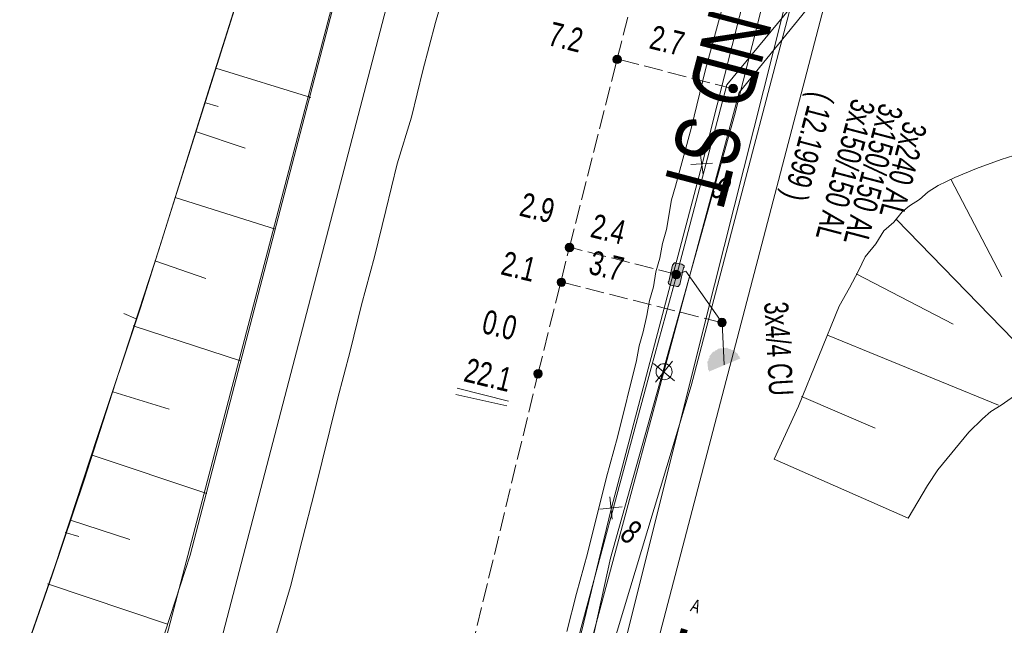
# Model space of a CAD drawing. Header units: metres. Extents: x -740 to 758, y -633 to 854.
# Tile 66 of 256: x -494 to -473, y -68 to -54. Entities that reach past the tile are written whole.
import ezdxf

# ---------------------------------------------------------------- set-up
doc = ezdxf.new("R2010")
doc.units = ezdxf.units.M
doc.header["$MEASUREMENT"] = 0
doc.linetypes.add('416_125', pattern=[0.5408, 0.416, -0.1248])
for name, color, linetype in [('Gas.LOVION', 7, 'Continuous'), ('Grundkarte.LOVION', 7, 'Continuous'), ('Strom.LOVION', 7, 'Continuous'), ('StromBemass.LOVION', 7, 'Continuous'), ('Telko.LOVION', 7, 'Continuous'), ('Wasser.LOVION', 7, 'Continuous')]:
    doc.layers.add(name, color=color, linetype=linetype)
doc.styles.add('ERSTELLTER_STIL_1', font='arial.ttf')

msp = doc.modelspace()

# ---------------------------------------------------------------- hatches: boundary and pattern name
at = {"layer": 'Strom.LOVION', "linetype": 'Continuous', "lineweight": 13}
for points in [[(-479.874, -59.745), (-479.956, -60.108), (-479.97, -60.124), (-479.967, -60.153), (-479.918, -60.193), (-479.798, -60.211), (-479.782, -60.224), (-479.753, -60.221), (-479.713, -60.173), (-479.631, -59.81), (-479.618, -59.794), (-479.62, -59.765), (-479.669, -59.725), (-479.789, -59.707), (-479.805, -59.694), (-479.834, -59.697)], [(-479.067, -62.105), (-478.371, -61.815), (-478.387, -61.802), (-478.39, -61.772), (-478.422, -61.746), (-478.425, -61.717), (-478.537, -61.624), (-478.566, -61.627), (-478.599, -61.601), (-478.628, -61.604), (-478.66, -61.577), (-478.865, -61.597), (-478.891, -61.629), (-478.921, -61.632), (-478.947, -61.664), (-478.976, -61.667), (-479.056, -61.764), (-479.053, -61.793), (-479.079, -61.825), (-479.076, -61.854), (-479.103, -61.886), (-479.085, -62.062), (-479.069, -62.075)]]:
    msp.add_hatch(color=7, dxfattribs=at).paths.add_polyline_path(points)
at = {"layer": 'StromBemass.LOVION', "linetype": 'Continuous', "lineweight": 13}
for points in [[(-481.028, -55.25), (-481.021, -55.24), (-481.016, -55.23), (-481.011, -55.219), (-481.009, -55.207), (-481.007, -55.196), (-481.007, -55.184), (-481.009, -55.172), (-481.012, -55.161), (-481.016, -55.15), (-481.022, -55.139), (-481.029, -55.13), (-481.037, -55.121), (-481.046, -55.114), (-481.056, -55.107), (-481.067, -55.102), (-481.078, -55.099), (-481.09, -55.096), (-481.102, -55.096), (-481.113, -55.097), (-481.125, -55.099), (-481.136, -55.102), (-481.147, -55.108), (-481.157, -55.114), (-481.166, -55.122), (-481.174, -55.13), (-481.181, -55.14), (-481.187, -55.15), (-481.191, -55.161), (-481.194, -55.173), (-481.196, -55.184), (-481.195, -55.196), (-481.194, -55.208), (-481.191, -55.22), (-481.187, -55.231), (-481.181, -55.241), (-481.174, -55.25), (-481.166, -55.259), (-481.157, -55.267), (-481.147, -55.273), (-481.136, -55.278), (-481.124, -55.282), (-481.113, -55.284), (-481.101, -55.284), (-481.089, -55.284), (-481.078, -55.281), (-481.066, -55.278), (-481.056, -55.273), (-481.046, -55.266), (-481.037, -55.259)], [(-478.458, -55.893), (-478.451, -55.883), (-478.445, -55.873), (-478.441, -55.862), (-478.438, -55.85), (-478.437, -55.838), (-478.437, -55.826), (-478.438, -55.815), (-478.441, -55.803), (-478.446, -55.792), (-478.452, -55.782), (-478.459, -55.772), (-478.467, -55.763), (-478.476, -55.756), (-478.486, -55.749), (-478.497, -55.744), (-478.508, -55.741), (-478.52, -55.738), (-478.532, -55.738), (-478.544, -55.739), (-478.555, -55.741), (-478.567, -55.745), (-478.578, -55.75), (-478.588, -55.756), (-478.597, -55.764), (-478.605, -55.772), (-478.612, -55.782), (-478.618, -55.793), (-478.622, -55.804), (-478.625, -55.815), (-478.626, -55.827), (-478.626, -55.839), (-478.625, -55.851), (-478.622, -55.862), (-478.617, -55.873), (-478.612, -55.884), (-478.605, -55.894), (-478.596, -55.902), (-478.587, -55.91), (-478.577, -55.916), (-478.566, -55.921), (-478.555, -55.925), (-478.543, -55.927), (-478.531, -55.928), (-478.519, -55.927), (-478.508, -55.925), (-478.496, -55.921), (-478.486, -55.916), (-478.475, -55.909), (-478.466, -55.902)], [(-482.086, -59.415), (-482.079, -59.406), (-482.073, -59.395), (-482.069, -59.384), (-482.066, -59.373), (-482.064, -59.361), (-482.064, -59.349), (-482.066, -59.337), (-482.069, -59.326), (-482.073, -59.315), (-482.079, -59.304), (-482.086, -59.295), (-482.094, -59.286), (-482.103, -59.278), (-482.113, -59.272), (-482.124, -59.267), (-482.135, -59.263), (-482.147, -59.261), (-482.159, -59.26), (-482.171, -59.261), (-482.183, -59.264), (-482.194, -59.267), (-482.205, -59.272), (-482.215, -59.279), (-482.224, -59.286), (-482.232, -59.295), (-482.239, -59.305), (-482.245, -59.315), (-482.249, -59.326), (-482.252, -59.338), (-482.253, -59.35), (-482.253, -59.361), (-482.252, -59.373), (-482.249, -59.385), (-482.244, -59.396), (-482.239, -59.406), (-482.232, -59.416), (-482.223, -59.424), (-482.214, -59.432), (-482.204, -59.438), (-482.193, -59.443), (-482.182, -59.447), (-482.17, -59.449), (-482.158, -59.45), (-482.147, -59.449), (-482.135, -59.447), (-482.124, -59.443), (-482.113, -59.438), (-482.103, -59.432), (-482.094, -59.424)], [(-479.721, -60.018), (-479.714, -60.008), (-479.708, -59.997), (-479.703, -59.986), (-479.7, -59.975), (-479.699, -59.963), (-479.699, -59.951), (-479.701, -59.939), (-479.704, -59.927), (-479.708, -59.916), (-479.714, -59.905), (-479.721, -59.896), (-479.729, -59.887), (-479.739, -59.879), (-479.749, -59.873), (-479.76, -59.868), (-479.771, -59.864), (-479.783, -59.862), (-479.795, -59.861), (-479.807, -59.862), (-479.819, -59.864), (-479.83, -59.868), (-479.841, -59.873), (-479.851, -59.88), (-479.86, -59.887), (-479.868, -59.896), (-479.875, -59.906), (-479.881, -59.917), (-479.886, -59.928), (-479.889, -59.939), (-479.89, -59.951), (-479.89, -59.963), (-479.888, -59.975), (-479.885, -59.987), (-479.881, -59.998), (-479.875, -60.009), (-479.868, -60.018), (-479.86, -60.027), (-479.851, -60.035), (-479.84, -60.041), (-479.829, -60.046), (-479.818, -60.05), (-479.806, -60.052), (-479.794, -60.053), (-479.782, -60.052), (-479.77, -60.05), (-479.759, -60.046), (-479.748, -60.041), (-479.738, -60.034), (-479.729, -60.027)], [(-482.264, -60.186), (-482.258, -60.177), (-482.252, -60.167), (-482.248, -60.156), (-482.245, -60.144), (-482.243, -60.132), (-482.243, -60.121), (-482.245, -60.109), (-482.248, -60.098), (-482.252, -60.087), (-482.258, -60.076), (-482.265, -60.067), (-482.273, -60.058), (-482.282, -60.051), (-482.292, -60.045), (-482.303, -60.04), (-482.314, -60.036), (-482.325, -60.034), (-482.337, -60.033), (-482.349, -60.034), (-482.36, -60.036), (-482.372, -60.04), (-482.382, -60.045), (-482.392, -60.051), (-482.401, -60.059), (-482.409, -60.067), (-482.416, -60.077), (-482.422, -60.087), (-482.426, -60.098), (-482.429, -60.11), (-482.43, -60.121), (-482.43, -60.133), (-482.429, -60.145), (-482.426, -60.156), (-482.422, -60.167), (-482.416, -60.177), (-482.409, -60.187), (-482.401, -60.195), (-482.392, -60.203), (-482.382, -60.209), (-482.371, -60.214), (-482.36, -60.218), (-482.348, -60.22), (-482.337, -60.221), (-482.325, -60.22), (-482.313, -60.218), (-482.302, -60.214), (-482.291, -60.209), (-482.282, -60.203), (-482.273, -60.195)], [(-478.705, -61.078), (-478.698, -61.068), (-478.693, -61.057), (-478.688, -61.046), (-478.685, -61.035), (-478.684, -61.023), (-478.684, -61.011), (-478.686, -60.999), (-478.689, -60.988), (-478.693, -60.977), (-478.699, -60.966), (-478.706, -60.957), (-478.714, -60.948), (-478.723, -60.941), (-478.733, -60.934), (-478.744, -60.929), (-478.755, -60.926), (-478.767, -60.923), (-478.779, -60.923), (-478.791, -60.924), (-478.802, -60.926), (-478.814, -60.93), (-478.824, -60.935), (-478.834, -60.941), (-478.843, -60.949), (-478.852, -60.957), (-478.859, -60.967), (-478.864, -60.977), (-478.869, -60.988), (-478.871, -61), (-478.873, -61.012), (-478.873, -61.024), (-478.871, -61.035), (-478.868, -61.047), (-478.864, -61.058), (-478.858, -61.068), (-478.851, -61.078), (-478.843, -61.087), (-478.834, -61.094), (-478.824, -61.101), (-478.813, -61.106), (-478.802, -61.109), (-478.79, -61.111), (-478.778, -61.112), (-478.766, -61.111), (-478.755, -61.109), (-478.743, -61.105), (-478.733, -61.1), (-478.723, -61.094), (-478.713, -61.086)], [(-482.786, -62.215), (-482.779, -62.205), (-482.773, -62.195), (-482.769, -62.184), (-482.766, -62.173), (-482.765, -62.162), (-482.765, -62.15), (-482.766, -62.138), (-482.769, -62.127), (-482.774, -62.116), (-482.779, -62.106), (-482.786, -62.097), (-482.794, -62.089), (-482.803, -62.081), (-482.813, -62.075), (-482.823, -62.07), (-482.834, -62.067), (-482.846, -62.064), (-482.857, -62.064), (-482.869, -62.065), (-482.88, -62.067), (-482.891, -62.07), (-482.902, -62.075), (-482.911, -62.082), (-482.92, -62.089), (-482.928, -62.097), (-482.935, -62.107), (-482.941, -62.117), (-482.945, -62.128), (-482.948, -62.139), (-482.949, -62.151), (-482.949, -62.162), (-482.948, -62.174), (-482.945, -62.185), (-482.94, -62.196), (-482.935, -62.206), (-482.928, -62.215), (-482.92, -62.223), (-482.911, -62.231), (-482.901, -62.237), (-482.891, -62.242), (-482.88, -62.245), (-482.868, -62.248), (-482.857, -62.248), (-482.845, -62.247), (-482.834, -62.245), (-482.823, -62.242), (-482.812, -62.237), (-482.803, -62.23), (-482.794, -62.223)], [(-482.782, -62.209), (-482.775, -62.2), (-482.77, -62.19), (-482.765, -62.179), (-482.763, -62.168), (-482.761, -62.156), (-482.761, -62.144), (-482.763, -62.133), (-482.766, -62.122), (-482.77, -62.111), (-482.776, -62.101), (-482.782, -62.091), (-482.79, -62.083), (-482.799, -62.076), (-482.809, -62.069), (-482.82, -62.064), (-482.831, -62.061), (-482.842, -62.059), (-482.854, -62.058), (-482.865, -62.059), (-482.877, -62.061), (-482.888, -62.065), (-482.898, -62.07), (-482.908, -62.076), (-482.917, -62.083), (-482.925, -62.092), (-482.932, -62.101), (-482.937, -62.111), (-482.941, -62.122), (-482.944, -62.133), (-482.946, -62.145), (-482.946, -62.157), (-482.944, -62.168), (-482.941, -62.179), (-482.937, -62.19), (-482.931, -62.2), (-482.924, -62.21), (-482.916, -62.218), (-482.907, -62.225), (-482.898, -62.232), (-482.887, -62.237), (-482.876, -62.24), (-482.865, -62.242), (-482.853, -62.243), (-482.842, -62.242), (-482.83, -62.24), (-482.819, -62.236), (-482.809, -62.231), (-482.799, -62.225), (-482.79, -62.218)]]:
    msp.add_hatch(color=7, dxfattribs=at).paths.add_polyline_path(points)

# ---------------------------------------------------------------- linework, layer by layer
at = {"layer": 'Gas.LOVION', "color": 5, "linetype": 'Continuous', "lineweight": 18}
msp.add_lwpolyline([(-497.516, -140.635), (-496.321, -133.056), (-494.832, -124.103), (-492.381, -110.932), (-489.72, -100.061), (-485.993, -84.062), (-482.878, -73.753), (-479.464, -62.424), (-476.437, -50.912), (-476.108, -49.594), (-475.771, -46.532), (-470.529, -26.689), (-463.97, -2.788), (-464.107, -1.382), (-464.272, -0.601), (-467.443, 20.34), (-469.368, 30.807), (-470.131, 34.988), (-470.255, 35.493)], dxfattribs=at)
at = {"layer": 'Grundkarte.LOVION', "color": 8, "linetype": 'Continuous', "lineweight": 18}
for points in [[(-507.816, -132.17), (-496.956, -90.587), (-498.423, -90.996), (-497.678, -88.648), (-496.361, -84.884), (-494.869, -81.102), (-493.663, -77.408), (-492.451, -73.181), (-479.165, -22.554), (-473.267, -0.046), (-472.213, 3.987), (-474.117, 12.875), (-474.589, 14.986), (-486.99, 64.433), (-497.862, 107.615), (-501.852, 123.333)], [(-501.026, -100.65), (-498.423, -90.996), (-496.956, -90.587), (-507.816, -132.17), (-496.956, -90.587), (-498.423, -90.996), (-497.678, -88.648), (-496.361, -84.884), (-494.869, -81.102), (-493.663, -77.408), (-492.451, -73.181), (-479.165, -22.554), (-473.267, -0.046), (-472.213, 3.987), (-474.117, 12.875), (-474.589, 14.986), (-486.99, 64.433)], [(-465.271, -12.003), (-475.733, -51.005), (-488.816, -100.993)], [(-465.271, -12.003), (-475.733, -51.005), (-488.816, -100.993)], [(-539.528, -101.961), (-541.036, -95.606), (-541.99, -89.167), (-542.456, -82.592), (-542.511, -75.977), (-542.056, -68.544), (-541.269, -60.575), (-539.832, -50.179), (-537.845, -38.458), (-537.077, -33.92), (-506.655, -27.961), (-494.07, -25.489), (-488.65, -24.397), (-482.82, -23.266), (-479.165, -22.554), (-492.451, -73.181), (-493.663, -77.408), (-494.869, -81.102), (-496.361, -84.884), (-497.678, -88.648), (-498.423, -90.996), (-501.026, -100.65)], [(-495.543, -72.095), (-493.557, -66.403), (-492.623, -63.563), (-491.663, -60.691), (-488.055, -49.225), (-491.852, -46.966), (-494.454, -45.742), (-495.618, -45.324), (-493.079, -34.111)], [(-480.618, -37.621), (-482.02, -42.931), (-482.327, -44.025), (-482.639, -45.06), (-482.92, -46.122), (-483.428, -48.182), (-483.74, -49.217), (-483.994, -50.247), (-484.307, -51.282), (-484.561, -52.312), (-484.841, -53.374), (-485.127, -54.377), (-485.408, -55.439), (-485.662, -56.469), (-485.974, -57.504), (-486.228, -58.534)], [(-446.398, -136.716), (-453.608, -137.037), (-461.602, -137.198), (-469.586, -137.151), (-477.567, -136.838), (-485.504, -136.077), (-487.414, -135.584), (-489.183, -134.722), (-490.731, -133.396), (-491.893, -131.795), (-492.603, -129.973), (-492.856, -127.988), (-492.761, -124.728), (-492.803, -120.062), (-491.079, -110.495), (-488.816, -100.993), (-475.733, -51.005), (-466.033, -53.486), (-436.68, -61.079), (-415.817, -66.487), (-388.454, -64.314)], [(-482.213, -67.865), (-482, -67.017), (-481.761, -66.136), (-481.336, -64.44), (-481.097, -63.559), (-480.671, -61.862), (-480.615, -61.532), (-480.527, -61.228), (-480.444, -60.865), (-480.388, -60.534), (-480.299, -60.23), (-480.243, -59.899), (-480.154, -59.595), (-480.098, -59.265), (-480.009, -58.96), (-479.897, -58.299), (-479.808, -57.995), (-479.46, -56.719), (-479.144, -55.418), (-478.099, -51.592)], [(-489.94, -56.237), (-490.245, -56.148)], [(-486.228, -58.534), (-486.482, -59.564), (-486.763, -60.626), (-487.017, -61.655), (-487.297, -62.717), (-487.805, -64.777), (-488.085, -65.838), (-488.339, -66.868), (-488.652, -67.904)], [(-492.035, -60.816), (-491.757, -60.936)], [(-493.029, -65.76), (-493.333, -65.672)]]:
    msp.add_lwpolyline(points, dxfattribs=at)
at = {"layer": 'Grundkarte.LOVION', "color": 253, "linetype": 'Continuous', "lineweight": 18}
for points in [[(-539.528, -101.961), (-541.036, -95.606), (-541.99, -89.167), (-542.456, -82.592), (-542.511, -75.977), (-542.056, -68.544), (-541.269, -60.575), (-539.832, -50.179), (-537.845, -38.458), (-537.077, -33.92), (-506.655, -27.961), (-494.07, -25.489), (-488.65, -24.397), (-482.82, -23.266), (-479.165, -22.554), (-492.451, -73.181), (-493.663, -77.408), (-494.869, -81.102), (-496.361, -84.884), (-497.678, -88.648), (-498.423, -90.996), (-501.026, -100.65)], [(-446.398, -136.716), (-453.608, -137.037), (-461.602, -137.198), (-469.586, -137.151), (-477.567, -136.838), (-485.504, -136.077), (-487.414, -135.584), (-489.183, -134.722), (-490.731, -133.396), (-491.893, -131.795), (-492.603, -129.973), (-492.856, -127.988), (-492.761, -124.728), (-492.803, -120.062), (-491.079, -110.495), (-488.816, -100.993), (-475.733, -51.005), (-466.033, -53.486), (-436.68, -61.079), (-415.817, -66.487), (-388.454, -64.314)]]:
    msp.add_lwpolyline(points, dxfattribs=at)
at = {"layer": 'Grundkarte.LOVION', "color": 7, "linetype": 'Continuous', "lineweight": 13}
for points in [[(-492.339, -71.604), (-490.565, -66.17), (-484.803, -44.09), (-489.278, -42.458), (-489.366, -45.186), (-487.24, -46.072), (-488.055, -49.225), (-490.198, -56.026), (-491.256, -59.41), (-492.143, -62.127), (-492.915, -64.508), (-493.625, -66.617), (-494.294, -68.544)], [(-489.994, -55.385), (-487.891, -56.036)], [(-490.448, -56.789), (-489.348, -57.154)], [(-472.308, -57.321), (-472.595, -57.408), (-473.137, -57.609), (-473.62, -57.804), (-473.986, -57.987), (-474.209, -58.127), (-474.4, -58.294), (-474.623, -58.434), (-474.787, -58.568), (-474.972, -58.793), (-475.189, -58.991), (-475.368, -59.275), (-475.606, -59.564), (-475.753, -59.874), (-475.953, -60.248), (-476.179, -60.655), (-477.085, -62.871), (-477.62, -64.047), (-474.655, -65.353), (-474.224, -64.631), (-473.992, -64.283), (-473.305, -63.448), (-473.009, -63.153), (-472.818, -62.986), (-472.595, -62.846), (-472.097, -62.502)], [(-473.705, -57.842), (-472.577, -60.007)], [(-490.896, -58.251), (-488.67, -58.95)], [(-474.919, -58.729), (-471.534, -62.21)], [(-491.35, -59.655), (-490.218, -60.047)], [(-475.805, -59.938), (-473.657, -61.058)], [(-491.83, -61.091), (-489.449, -61.864)], [(-476.441, -61.301), (-472.654, -62.852)], [(-492.278, -62.554), (-491.029, -62.934)], [(-477.017, -62.658), (-475.383, -63.355)], [(-492.732, -63.958), (-490.196, -64.804)], [(-493.213, -65.394), (-491.899, -65.827)], [(-493.725, -66.804), (-491.066, -67.696)]]:
    msp.add_lwpolyline(points, dxfattribs=at)
at = {"layer": 'Strom.LOVION', "color": 1, "linetype": 'Continuous', "lineweight": 18}
for points in [[(-473.586, -4.038), (-474.128, -5.451), (-474.747, -8.038), (-483.675, -44.29), (-491.771, -75.302), (-493.233, -80.455), (-495.955, -84.652), (-497.192, -88.024), (-501.668, -105.722), (-502.719, -110.243)], [(-492.066, -111.433), (-491.462, -109.291), (-490.737, -106.279), (-488.787, -99.024), (-484.873, -83.879), (-478.944, -60.186), (-476.335, -49.838), (-475.244, -45.431)]]:
    msp.add_lwpolyline(points, dxfattribs=at)
at = {"layer": 'Strom.LOVION', "color": 150, "linetype": 'Continuous', "lineweight": 18}
for points in [[(-465.833, -12.295), (-466.228, -13.855), (-466.747, -14.29), (-469.577, -24.941), (-472.337, -34.654), (-472.636, -35.674), (-472.899, -36.615), (-474.092, -43.308), (-476.197, -51.701), (-476.568, -53.2), (-478.668, -55.755), (-479.779, -59.957), (-480.345, -62.023), (-482.234, -69.005), (-482.45, -69.824), (-486.213, -83.936), (-487.134, -87.513), (-488.226, -91.758), (-491.362, -104.419)], [(-479.779, -59.957), (-479.58, -59.879), (-478.773, -61.027), (-478.727, -61.953)]]:
    msp.add_lwpolyline(points, dxfattribs=at)
at = {"layer": 'Strom.LOVION', "color": 5, "linetype": 'Continuous', "lineweight": 18}
for points in [[(-480.07, -62.114), (-478.4, -55.921), (-476.303, -53.337), (-473.79, -43.367), (-472.608, -36.72), (-472.176, -35.244), (-472.056, -34.804)], [(-492.754, -112.107), (-492.372, -111.02), (-492.091, -110.416), (-491.005, -109.586), (-490.563, -107.607), (-490.954, -106.936), (-491.218, -106.045), (-491.08, -104.436), (-487.954, -91.82), (-485.911, -83.995), (-482.411, -70.825), (-482.065, -69.521), (-480.07, -62.114)]]:
    msp.add_lwpolyline(points, dxfattribs=at)
at = {"layer": 'Strom.LOVION', "color": 7, "linetype": 'Continuous', "lineweight": 13}
msp.add_lwpolyline([(-479.874, -59.745), (-479.834, -59.697), (-479.805, -59.694), (-479.789, -59.707), (-479.669, -59.725), (-479.62, -59.765), (-479.618, -59.794), (-479.631, -59.81), (-479.713, -60.173), (-479.753, -60.221), (-479.782, -60.224), (-479.798, -60.211), (-479.918, -60.193), (-479.967, -60.153), (-479.97, -60.124), (-479.956, -60.108)], close=True, dxfattribs=at)
at = {"layer": 'Strom.LOVION', "color": 9, "linetype": 'Continuous', "lineweight": 18}
for points in [[(-480.295, -61.929), (-479.829, -62.312)], [(-480.255, -62.339), (-479.872, -61.873)]]:
    msp.add_lwpolyline(points, dxfattribs=at)
msp.add_circle((-480.062, -62.108), 0.178, dxfattribs=at)
at = {"layer": 'StromBemass.LOVION', "color": 7, "linetype": '416_125', "lineweight": 13}
for points in [[(-482.859, -62.165), (-482.159, -59.348), (-481.103, -55.181), (-480.353, -52.27), (-479.985, -50.741), (-479.92, -50.499), (-479.646, -49.378), (-477.88, -42.349), (-476.207, -35.727), (-475.984, -34.833), (-470.046, -11.229), (-469.528, -9.124), (-469.198, -4.333), (-469.186, -4.155), (-468.976, -1.016), (-468.959, -0.734), (-468.898, 0.455), (-468.88, 0.575), (-468.564, 5.054), (-468.386, 7.465), (-468.268, 9.28), (-468.184, 10.692), (-467.633, 18.504), (-467.623, 18.549)], [(-478.526, -55.845), (-481.103, -55.181)], [(-479.779, -59.957), (-482.159, -59.348)], [(-478.773, -61.027), (-482.334, -60.119)], [(-488.063, -83.599), (-486.487, -77.194), (-482.859, -62.165)]]:
    msp.add_lwpolyline(points, dxfattribs=at)
at = {"layer": 'StromBemass.LOVION', "color": 7, "linetype": 'Continuous', "lineweight": 13}
for points in [[(-484.677, -62.609), (-483.544, -62.867)], [(-484.646, -62.473), (-483.51, -62.761)]]:
    msp.add_lwpolyline(points, dxfattribs=at)
for centre, radius in [((-481.101, -55.19), 0.0944), ((-478.532, -55.833), 0.095), ((-482.159, -59.355), 0.0947), ((-479.795, -59.957), 0.0957), ((-482.337, -60.127), 0.0937), ((-478.778, -61.017), 0.0947), ((-482.857, -62.156), 0.0922), ((-482.853, -62.15), 0.0924)]:
    msp.add_circle(centre, radius, dxfattribs=at)
at = {"layer": 'Telko.LOVION', "color": 1, "linetype": 'Continuous', "lineweight": 18}
msp.add_lwpolyline([(-490.877, -106.514), (-488.262, -92.752), (-486.754, -86.56), (-482.73, -71.344), (-481.224, -65.123), (-479.22, -57.509), (-478.058, -52.918), (-477.23, -49.748), (-475.162, -42.186), (-471.765, -29.47), (-468.505, -17.314), (-466.342, -9.507), (-465.186, -6.527), (-463.785, -3.316), (-457.499, 1.155), (-449.522, 2.704), (-440.203, 3.068), (-439.089, 1.803), (-431.586, -0.73), (-423.326, -3.587), (-418.222, -8.186), (-409.98, -7.691)], dxfattribs=at)
at = {"layer": 'Telko.LOVION', "color": 7, "linetype": 'Continuous', "lineweight": 13}
for points in [[(-479.259, -57.261), (-479.197, -57.743)], [(-479.471, -57.519), (-478.986, -57.486)], [(-481.263, -64.876), (-481.215, -65.374)], [(-481.488, -65.149), (-480.99, -65.1)]]:
    msp.add_lwpolyline(points, dxfattribs=at)
at = {"layer": 'Wasser.LOVION', "color": 150, "linetype": 'Continuous', "lineweight": 18}
msp.add_lwpolyline([(-498.416, -139.896), (-498.473, -139.31), (-496.191, -127.886), (-495.48, -123.974), (-494.782, -120.078), (-493.951, -116.184), (-492.984, -112.321), (-492.033, -108.445), (-491.053, -104.566), (-490.085, -100.703), (-489.134, -96.827), (-488.167, -92.964), (-487.187, -89.085), (-486.142, -85.259), (-485.029, -81.382), (-483.039, -74.374), (-481.249, -66.234), (-480.032, -61.903), (-478.498, -56.433), (-476.945, -50.252), (-476.846, -49.902)], dxfattribs=at)

# ---------------------------------------------------------------- texts
at = {"layer": 'Gas.LOVION', "color": 5, "linetype": 'Continuous', "lineweight": 18, "char_height": 1.42279, "attachment_point": 7, "style": 'ERSTELLTER_STIL_1'}
for s, insert, rotation in [('{\\A1;\\W0.71559x;150 ND ST}', (-478.352, -51.322), 255.2805), ('{\\A1;\\W0.72099x;150 ND ST UA (1961)}', (-480.062, -67.558), 253.1747)]:
    msp.add_mtext(s, dxfattribs=dict(at, insert=insert, rotation=rotation))
at = {"layer": 'Strom.LOVION', "color": 150, "linetype": 'Continuous', "lineweight": 18, "attachment_point": 7, "style": 'ERSTELLTER_STIL_1'}
for s, insert, char_height, rotation in [('{\\A1;\\W0.67671x;( 12.1999 ) }', (-476.957, -55.84), 0.53354, 255.2452), ('{\\A1;\\W0.69470x;3x150/150 AL }', (-475.898, -56.032), 0.53354, 255.2452), ('{\\A1;\\W0.67086x;3x4/4 CU }', (-477.853, -60.573), 0.53355, 273.2436)]:
    msp.add_mtext(s, dxfattribs=dict(at, insert=insert, char_height=char_height, rotation=rotation))
at = {"layer": 'Strom.LOVION', "color": 5, "linetype": 'Continuous', "lineweight": 18, "insert": (-475.282, -56.134), "char_height": 0.53355, "attachment_point": 7, "rotation": 255.2453, "style": 'ERSTELLTER_STIL_1'}
msp.add_mtext('{\\A1;\\W0.69469x;3x150/150 AL }', dxfattribs=at)
at = {"layer": 'Strom.LOVION', "color": 1, "linetype": 'Continuous', "lineweight": 18, "insert": (-474.752, -56.53), "char_height": 0.53355, "attachment_point": 7, "rotation": 255.2439, "style": 'ERSTELLTER_STIL_1'}
msp.add_mtext('{\\A1;\\W0.68548x;3x240 AL }', dxfattribs=at)
at = {"layer": 'StromBemass.LOVION', "color": 7, "linetype": 'Continuous', "lineweight": 13, "attachment_point": 7, "style": 'ERSTELLTER_STIL_1'}
for s, insert, char_height, rotation in [('{\\A1;\\W0.71557x;7.2}', (-482.662, -54.868), 0.53355, 346.2448), ('{\\A1;\\W0.71557x;2.7}', (-480.415, -54.942), 0.53355, 346.245), ('{\\A1;\\W0.71559x;2.9}', (-483.295, -58.654), 0.53354, 346.2446), ('{\\A1;\\W0.71559x;2.4}', (-481.72, -59.119), 0.53354, 346.2446), ('{\\A1;\\W0.71559x;2.1}', (-483.704, -59.946), 0.53354, 346.2445), ('{\\A1;\\W0.71557x;3.7}', (-481.762, -59.939), 0.53355, 346.245), ('{\\A1;\\W0.71557x;0.0}', (-484.13, -61.249), 0.53355, 346.2448), ('{\\A1;\\W0.71557x;22.1}', (-484.526, -62.313), 0.53355, 346.245)]:
    msp.add_mtext(s, dxfattribs=dict(at, insert=insert, char_height=char_height, rotation=rotation))
at = {"layer": 'Telko.LOVION', "color": 250, "linetype": 'Continuous', "lineweight": 18, "char_height": 0.53354, "attachment_point": 7, "rotation": 320.584, "style": 'ERSTELLTER_STIL_1'}
for s, insert in [('{\\A1;\\W0.71558x;9}', (-479.075, -58.159)), ('{\\A1;\\W0.71558x;8}', (-481.079, -65.774))]:
    msp.add_mtext(s, dxfattribs=dict(at, insert=insert))
at = {"layer": 'Telko.LOVION', "color": 7, "linetype": 'Continuous', "lineweight": 13, "insert": (-479.495, -67.404), "char_height": 0.28781, "attachment_point": 7, "rotation": 341.3303, "style": 'ERSTELLTER_STIL_1'}
msp.add_mtext('{\\A1;\\W0.71030x;A}', dxfattribs=at)

doc.saveas('drawing.dxf')
